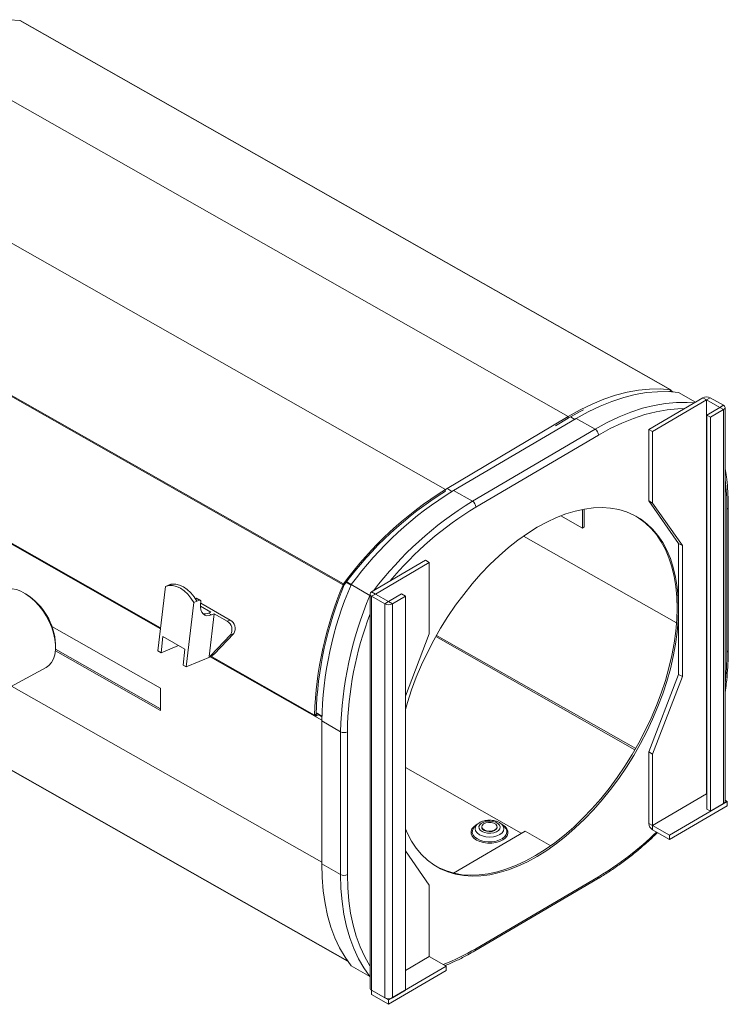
# Model space of a CAD drawing. Header units: millimetres. Extents: x 9 to 1220, y -890 to 456.
# Tile 7 of 10: x 871 to 1138, y -765 to -393. Entities that reach past the tile are written whole.
import ezdxf

# ---------------------------------------------------------------- set-up
doc = ezdxf.new("R2010")
doc.units = ezdxf.units.MM

msp = doc.modelspace()

# ---------------------------------------------------------------- linework, layer by layer
at = {"color": 7, "linetype": 'Continuous', "lineweight": 15}
for p, q in [((870.78, -393.47), (1115.99, -532.75)), ((1116.09, -532.78), (870.88, -393.5)), ((832.23, -403.56), (1077.44, -542.84)), ((785.95, -431.05), (1031.15, -570.33)), ((747.36, -466.99), (992.57, -606.27)), ((747.54, -466.67), (992.75, -605.95)), ((1115.8, -533.22), (1115.99, -532.75)), ((1116.17, -532.85), (1115.88, -533.23)), ((1116.02, -533.05), (1115.89, -532.98)), ((1116.56, -533.36), (1116.17, -532.85)), ((1116.94, -533.57), (1116.5, -533.32)), ((1125.37, -537.4), (1119.06, -533.81)), ((1107.82, -547.69), (1128.16, -535.76)), ((1109.24, -548.5), (1129.58, -536.57)), ((1129.58, -536.57), (1128.16, -535.76)), ((1129.58, -536.57), (1130.99, -535.75)), ((1129.58, -536.57), (1129.58, -685.18)), ((1134.57, -539.4), (1129.58, -536.57)), ((1129.58, -685.18), (1129.58, -536.57)), ((1135.97, -538.58), (1130.99, -535.75)), ((1134.57, -539.4), (1129.66, -542.28)), ((1136, -540.21), (1131.09, -543.09)), ((1134.57, -539.4), (1135.97, -538.58)), ((1134.57, -539.4), (1136, -540.21)), ((1134.57, -539.4), (1134.57, -539.4)), ((1136, -688.82), (1136, -540.21)), ((1136.57, -688.01), (1136.57, -539.4)), ((1031.15, -570.33), (1077.44, -542.84)), ((1080.47, -543.57), (1034.18, -570.73)), ((1072.69, -546.32), (1077.45, -543.49)), ((1077.45, -543.49), (1077.44, -542.84)), ((1087.6, -547.62), (1080.47, -543.57)), ((1131.09, -543.09), (1129.66, -542.28)), ((1129.66, -542.28), (1129.66, -690.89)), ((1131.09, -543.09), (1131.09, -691.7)), ((791.55, -547.64), (923.76, -622.74)), ((1041.31, -574.77), (1087.6, -547.62)), ((1109.24, -548.5), (1107.82, -547.69)), ((1107.82, -574.64), (1107.82, -547.69)), ((1109.24, -575.45), (1109.24, -548.5)), ((1088.88, -549.81), (1042.59, -576.97)), ((1041.31, -574.77), (1034.18, -570.73)), ((1109.24, -575.45), (1107.82, -574.64)), ((1119.04, -590.68), (1107.82, -574.64)), ((1120.47, -591.49), (1109.24, -575.45)), ((1082.81, -584.9), (1082.81, -577.88)), ((1083.51, -584.49), (1083.51, -577.75)), ((1137.27, -631.65), (1137.27, -577.76)), ((1137.79, -630.93), (1137.79, -577.03)), ((1074.65, -580.27), (1082.81, -584.9)), ((1082.81, -584.9), (1083.51, -584.49)), ((1119.04, -640.13), (1119.04, -590.68)), ((1120.47, -591.49), (1119.04, -590.68)), ((1120.47, -640.94), (1120.47, -591.49)), ((1023.66, -597.07), (1003.32, -609)), ((1025.08, -597.88), (1004.74, -609.81)), ((1023.66, -597.07), (1025.08, -597.88)), ((1025.08, -624.83), (1025.08, -597.88)), ((746.43, -607.46), (994.3, -748.25)), ((925.63, -606.92), (922.76, -631.22)), ((925.63, -606.92), (926.81, -606.43)), ((926.81, -606.43), (927.71, -606.06)), ((927.86, -606.14), (927.71, -606.06)), ((993.04, -606.33), (992.57, -606.27)), ((992.65, -606.1), (993.05, -606.33)), ((992.65, -606.1), (993.04, -606.33)), ((992.75, -605.95), (993.05, -606.33)), ((1002.72, -610.3), (995.59, -606.25)), ((1004.74, -609.81), (1003.32, -609)), ((873.09, -609.8), (872.42, -609.41)), ((937.5, -612.51), (936.32, -612.99)), ((937.19, -611.44), (936.93, -611.55)), ((938.41, -612.13), (937.19, -611.44)), ((938.41, -612.13), (937.5, -612.51)), ((938.8, -612.13), (937.59, -611.44)), ((938.89, -613.58), (939, -612.71)), ((1002.74, -609.81), (1002.74, -758.42)), ((1004.74, -609.82), (1003.34, -610.64)), ((1008.33, -613.47), (1003.34, -610.64)), ((1003.34, -759.25), (1003.34, -610.64)), ((1004.74, -609.82), (1004.74, -609.81)), ((1009.73, -612.65), (1004.74, -609.82)), ((1009.73, -612.65), (1008.33, -613.47)), ((1014.64, -609.77), (1009.73, -612.65)), ((1009.73, -612.65), (1011.16, -613.46)), ((1016.07, -610.58), (1011.16, -613.46)), ((1016.07, -610.58), (1014.64, -609.77)), ((1016.07, -759.19), (1016.07, -610.58)), ((936.32, -612.99), (933.45, -637.3)), ((938.84, -614.37), (942.72, -616.58)), ((950.06, -619.58), (938.93, -613.26)), ((1008.33, -762.08), (1008.33, -613.47)), ((1011.16, -613.46), (1011.16, -762.07)), ((941.82, -616.95), (942.72, -616.58)), ((943.03, -617.64), (941.82, -616.95)), ((942.04, -633.35), (943.94, -617.27)), ((942.58, -617.8), (942.63, -617.41)), ((943.94, -617.27), (943.03, -617.64)), ((948.88, -620.07), (943.94, -617.27)), ((948.88, -620.07), (950.06, -619.58)), ((882.82, -622), (923.78, -645.26)), ((924.69, -625.84), (923.97, -631.91)), ((932.96, -630.53), (924.69, -625.84)), ((942.76, -632.94), (950.19, -625.12)), ((943.94, -632.45), (951.37, -624.63)), ((951.37, -624.63), (950.19, -625.12)), ((1016.07, -648.29), (1025.08, -624.83)), ((923.78, -653.67), (884.14, -631.15)), ((884.21, -629.5), (884.19, -628.72)), ((923.78, -653.03), (884.19, -630.53)), ((923.97, -631.91), (922.76, -631.22)), ((923.97, -631.91), (930.57, -629.17)), ((932.24, -636.61), (932.96, -630.53)), ((943.17, -633.27), (933.45, -637.3)), ((942.29, -633.27), (943.47, -632.78)), ((942.66, -633.48), (981.98, -655.81)), ((942.76, -632.94), (943.94, -632.45)), ((943.21, -632.89), (943.17, -633.27)), ((862.74, -647.17), (880.6, -637.45)), ((933.45, -637.3), (932.24, -636.61)), ((1107.82, -669.34), (1119.04, -640.13)), ((1109.24, -670.15), (1120.47, -640.94)), ((1120.47, -640.94), (1119.04, -640.13)), ((923.78, -645.26), (923.78, -653.67)), ((981.82, -655.43), (982.38, -655.11)), ((982.96, -654.77), (982.38, -655.12)), ((982.38, -655.12), (982.38, -655.77)), ((983.42, -655.15), (982.38, -655.77)), ((982.39, -654.57), (982.85, -654.83)), ((982.96, -654.89), (984.54, -655.79)), ((984.54, -656.1), (983.15, -655.31)), ((984.52, -657.67), (984.52, -711.56)), ((991.65, -661.72), (984.52, -657.67)), ((991.65, -715.61), (991.65, -661.72)), ((994.2, -661.71), (994.2, -715.6)), ((1107.82, -696.3), (1107.82, -669.34)), ((1109.24, -670.15), (1107.82, -669.34)), ((1109.24, -697.11), (1109.24, -670.15)), ((1109.24, -697.11), (1129.58, -685.18)), ((1109.24, -697.11), (1129.58, -685.18)), ((1129.58, -685.18), (1129.66, -685.22)), ((1129.58, -685.18), (1129.58, -685.18)), ((1115.66, -700.76), (1137.4, -688)), ((1115.66, -702.39), (1137.4, -689.63)), ((1131.09, -691.7), (1136, -688.82)), ((1137.4, -688), (1136.57, -687.53)), ((1137.4, -689.63), (1137.4, -688)), ((1131.09, -691.7), (1129.66, -690.89)), ((1041.91, -697.84), (1042.24, -697.49)), ((1043.16, -696.64), (1042.24, -697.49)), ((1043.16, -696.64), (1043.24, -696.57)), ((1044.87, -697.56), (1044.87, -697.72)), ((1050.67, -697.72), (1050.67, -697.56)), ((1052.23, -696.51), (1052.38, -696.64)), ((1053.3, -697.49), (1052.38, -696.64)), ((1107.82, -696.3), (1109.24, -697.11)), ((1109.24, -697.11), (1109.24, -698.75)), ((1115.66, -700.76), (1109.24, -697.11)), ((1061.17, -699.19), (1034.17, -715.03)), ((1070.88, -704.7), (1061.17, -699.19)), ((1115.66, -702.39), (1109.24, -698.75)), ((1115.66, -702.39), (1115.66, -700.76)), ((1025.08, -719.53), (1016.07, -706.65)), ((991.65, -715.61), (984.52, -711.56)), ((1042.59, -743.55), (1088.88, -716.39)), ((1025.08, -746.49), (1025.08, -719.53)), ((1042.22, -744.37), (1088.51, -717.21)), ((1002.72, -754.04), (995.59, -749.99)), ((1031.5, -750.14), (1009.75, -762.89)), ((1025.08, -746.49), (1016.07, -751.78)), ((1025.08, -746.49), (1016.07, -751.78)), ((1031.5, -750.14), (1025.08, -746.49)), ((1031.5, -750.14), (1031.5, -751.77)), ((1031.5, -751.77), (1009.75, -764.53)), ((1003.34, -759.25), (1008.33, -762.08)), ((1003.34, -759.25), (1003.34, -760.88)), ((1009.75, -762.89), (1003.34, -759.25)), ((1003.34, -759.25), (1003.34, -759.25)), ((1009.75, -764.53), (1003.34, -760.88)), ((1011.16, -762.07), (1016.07, -759.19)), ((1009.75, -762.89), (1009.75, -764.53))]:
    msp.add_line(p, q, dxfattribs=at)
at = {"color": 8, "linetype": 'Continuous', "lineweight": 15}
for p, q in [((1115.89, -532.99), (1116.01, -533.06)), ((1115.99, -532.75), (1116.17, -532.85)), ((1116.43, -533.3), (1116.9, -533.57)), ((1078.3, -542.99), (1079.9, -543.9)), ((923.75, -622.87), (791.41, -547.7)), ((791.84, -547.52), (923.8, -622.48)), ((1031.15, -570.33), (1031.16, -570.69)), ((1032.04, -570.16), (1033.62, -571.06)), ((1060.59, -587.93), (1118.26, -620.69)), ((993.94, -605.16), (995.67, -606.14)), ((994.23, -748.15), (746.34, -607.35)), ((993.77, -605.38), (995.54, -606.38)), ((1027.51, -625.86), (1102.62, -668.53)), ((1027.78, -625.38), (1102.9, -668.05)), ((984.53, -657.39), (942.52, -633.53)), ((942.95, -633.36), (981.82, -655.43)), ((867.62, -644.51), (984.52, -710.91)), ((981.82, -655.45), (982.38, -655.77)), ((1016.07, -675.19), (1059.77, -700.01))]:
    msp.add_line(p, q, dxfattribs=at)
at = {"color": 7, "linetype": 'Continuous', "lineweight": 15, "flags": 128}
for points in [[(832.23, -403.56), (836.74, -401.05), (841.22, -398.87), (845.68, -397.03), (850.08, -395.54), (854.42, -394.41), (858.67, -393.63), (862.83, -393.21), (866.87, -393.16), (870.78, -393.47)], [(1115.99, -532.75), (1112.08, -532.44), (1108.04, -532.49), (1103.88, -532.91), (1099.63, -533.69), (1095.29, -534.82), (1090.89, -536.31), (1086.43, -538.15), (1081.94, -540.33), (1077.44, -542.84)], [(1119.06, -533.81), (1115.15, -533.45), (1111.12, -533.46), (1106.96, -533.83), (1102.7, -534.57), (1098.36, -535.67), (1093.95, -537.12), (1089.48, -538.93), (1084.99, -541.08), (1080.47, -543.57)], [(1083.23, -540.33), (1081.91, -541), (1077.45, -543.49)], [(1119.04, -615.41), (1118.92, -611.25), (1118.54, -607.25), (1117.92, -603.44), (1117.06, -599.82), (1115.96, -596.43), (1114.63, -593.27), (1113.06, -590.36), (1111.28, -587.72), (1109.28, -585.34), (1107.08, -583.26), (1104.69, -581.47), (1102.12, -579.98), (1099.38, -578.81), (1096.48, -577.95), (1093.43, -577.41), (1090.26, -577.19), (1086.97, -577.3), (1083.59, -577.73), (1080.12, -578.49), (1076.58, -579.56), (1072.99, -580.94), (1069.37, -582.63), (1065.74, -584.62), (1062.1, -586.9), (1058.48, -589.46), (1054.89, -592.28), (1051.36, -595.36), (1047.89, -598.68), (1044.5, -602.22), (1041.21, -605.97), (1038.04, -609.91), (1035, -614.02), (1032.1, -618.28), (1029.35, -622.67), (1026.78, -627.18), (1024.39, -631.78), (1022.19, -636.44), (1020.19, -641.16), (1018.41, -645.9), (1016.85, -650.64), (1016.07, -653.31)], [(1118.47, -615.08), (1118.34, -610.92), (1117.97, -606.92), (1117.35, -603.11), (1116.49, -599.5), (1115.39, -596.11), (1114.06, -592.95), (1112.49, -590.04), (1110.71, -587.39), (1108.71, -585.02), (1106.51, -582.93), (1104.12, -581.14), (1102.99, -580.44)], [(884.19, -628.89), (883.95, -626.78), (883.47, -624.6), (882.76, -622.38), (881.82, -620.17), (880.67, -618.03), (879.35, -615.99), (877.88, -614.1), (876.29, -612.39), (874.62, -610.92), (872.9, -609.7), (871.16, -608.76), (869.45, -608.12), (867.8, -607.81), (866.25, -607.81), (864.82, -608.14), (863.72, -608.68)], [(936.32, -612.99), (935.25, -611.31), (934.03, -609.82), (932.68, -608.57), (931.26, -607.6), (929.79, -606.93), (928.34, -606.59), (926.94, -606.59), (925.63, -606.92)], [(926.81, -606.43), (928.12, -606.1), (929.52, -606.1), (930.97, -606.45), (932.44, -607.11), (933.86, -608.08), (935.21, -609.33), (936.43, -610.82), (937.5, -612.51)], [(939, -612.71), (939, -612.55), (938.98, -612.4), (938.94, -612.28), (938.87, -612.18), (938.77, -612.12), (938.66, -612.09), (938.54, -612.09), (938.41, -612.13)], [(943.03, -617.64), (942.1, -617.92), (941.23, -617.95), (940.46, -617.74), (939.81, -617.29), (939.31, -616.62), (938.99, -615.75), (938.85, -614.73), (938.89, -613.58)], [(1016.07, -698.34), (1016.85, -700.09), (1018.41, -703), (1020.19, -705.65), (1022.19, -708.02), (1024.39, -710.1), (1026.78, -711.89), (1029.35, -713.38), (1032.1, -714.56), (1035, -715.41), (1038.04, -715.95), (1041.21, -716.17), (1044.5, -716.06), (1047.89, -715.63), (1051.36, -714.87), (1054.89, -713.8), (1058.48, -712.42), (1062.1, -710.73), (1065.74, -708.74), (1069.37, -706.46), (1072.99, -703.9), (1076.58, -701.08), (1080.12, -698), (1083.59, -694.68), (1086.97, -691.14), (1090.26, -687.39), (1093.43, -683.45), (1096.48, -679.34), (1099.38, -675.08), (1102.12, -670.69), (1104.69, -666.18), (1107.08, -661.58), (1109.28, -656.92), (1111.28, -652.2), (1113.06, -647.46), (1114.63, -642.72), (1115.96, -637.99), (1117.06, -633.31), (1117.92, -628.69), (1118.54, -624.15), (1118.92, -619.71), (1119.04, -615.41)], [(1027.92, -712.6), (1028.78, -713.06), (1031.53, -714.23), (1034.43, -715.09), (1037.47, -715.63), (1040.64, -715.84), (1043.93, -715.74), (1047.32, -715.3), (1050.79, -714.55), (1054.32, -713.48), (1057.91, -712.09), (1061.53, -710.4), (1065.17, -708.41), (1068.8, -706.14), (1072.42, -703.58), (1076.01, -700.75), (1079.55, -697.68), (1083.02, -694.36), (1086.4, -690.82), (1089.69, -687.07), (1092.86, -683.13), (1095.91, -679.02), (1098.81, -674.76), (1101.55, -670.36), (1104.12, -665.86), (1106.51, -661.26), (1108.71, -656.59), (1110.71, -651.88), (1112.49, -647.14), (1114.06, -642.4), (1115.39, -637.67), (1116.49, -632.99), (1117.35, -628.36), (1117.97, -623.82), (1118.34, -619.39), (1118.47, -615.08)], [(880.6, -637.45), (881.64, -636.72), (882.61, -635.63), (883.37, -634.27), (883.89, -632.67), (884.16, -630.86), (884.19, -628.89)], [(981.82, -655.43), (981.83, -655.56), (981.86, -655.66), (981.91, -655.75), (981.98, -655.81), (982.07, -655.84), (982.16, -655.84), (982.27, -655.82), (982.38, -655.77)], [(1044.97, -699.37), (1044.25, -698.82), (1043.85, -698.17), (1043.79, -697.48), (1044.09, -696.81), (1044.72, -696.23), (1045.62, -695.78), (1046.71, -695.5), (1047.89, -695.41), (1049.06, -695.54), (1050.12, -695.85), (1050.97, -696.33), (1051.54, -696.94), (1051.77, -697.62), (1051.64, -698.3), (1051.18, -698.93), (1050.41, -699.46), (1049.4, -699.83), (1048.25, -700.01), (1047.06, -699.99), (1045.93, -699.77), (1044.97, -699.37)], [(1045.74, -698.75), (1046.62, -699.09), (1047.66, -699.23), (1048.72, -699.14), (1049.64, -698.84), (1050.32, -698.36), (1050.65, -697.78), (1050.59, -697.16), (1050.15, -696.6), (1049.39, -696.17), (1048.41, -695.93), (1047.35, -695.9), (1046.34, -696.1), (1045.53, -696.5), (1045.02, -697.04), (1044.88, -697.65), (1045.13, -698.25), (1045.74, -698.75)], [(1045.74, -698.91), (1046.62, -699.26), (1047.66, -699.39), (1048.72, -699.3), (1049.64, -699), (1050.32, -698.52), (1050.65, -697.94), (1050.67, -697.72)], [(984.52, -711.56), (984.67, -716.74), (985.09, -721.73), (985.78, -726.52), (986.76, -731.08), (988, -735.41), (989.52, -739.48), (991.29, -743.27), (993.32, -746.78), (995.59, -749.99)], [(1002.72, -754.04), (1000.45, -750.83), (998.42, -747.32), (996.64, -743.53), (995.13, -739.46), (993.89, -735.13), (992.91, -730.57), (992.21, -725.78), (991.79, -720.79), (991.65, -715.61)]]:
    msp.add_lwpolyline(points, dxfattribs=at)
at = {"color": 8, "linetype": 'Continuous', "lineweight": 15, "flags": 128}
for points in [[(1087.6, -547.62), (1092.11, -545.13), (1096.61, -542.98), (1101.08, -541.17), (1105.49, -539.72), (1109.83, -538.62), (1114.09, -537.88), (1118.24, -537.51), (1122.28, -537.5), (1124.85, -537.7)], [(1121.21, -539.84), (1118.79, -539.89), (1114.73, -540.28), (1110.58, -541.01), (1106.34, -542.09), (1102.03, -543.52), (1097.68, -545.29), (1093.29, -547.39), (1088.88, -549.81)], [(1043.17, -696.64), (1042.78, -696.85), (1041.82, -697.56), (1041.15, -698.38), (1040.81, -699.26), (1040.82, -700.17), (1041.18, -701.05), (1041.88, -701.86), (1042.86, -702.56)], [(1043.2, -702.17), (1042.25, -701.49), (1041.6, -700.7), (1041.28, -699.84), (1041.31, -698.97), (1041.69, -698.12), (1041.91, -697.84)], [(1043.96, -700.55), (1043.08, -699.9), (1042.53, -699.15), (1042.33, -698.33), (1042.51, -697.52), (1043.04, -696.76), (1043.16, -696.64)], [(1042.86, -702.56), (1044.1, -703.12), (1045.51, -703.51), (1047.04, -703.7), (1048.61, -703.69), (1050.14, -703.48), (1051.54, -703.08), (1052.76, -702.51), (1053.73, -701.8), (1054.4, -700.98), (1054.73, -700.1), (1054.72, -699.2), (1054.36, -698.32), (1053.67, -697.5), (1052.68, -696.8), (1052.38, -696.64)], [(1052.38, -696.64), (1052.46, -696.72), (1053.02, -697.47), (1053.21, -698.28), (1053.04, -699.1), (1052.51, -699.86), (1051.65, -700.51), (1050.53, -701.02), (1049.22, -701.34), (1047.82, -701.45), (1046.41, -701.35), (1045.09, -701.04), (1043.96, -700.55)], [(1054.28, -699.23), (1054.29, -699.56), (1054.08, -700.43), (1053.54, -701.24), (1052.68, -701.96), (1051.56, -702.55), (1050.23, -702.97), (1048.77, -703.2), (1047.26, -703.24), (1045.77, -703.07), (1044.39, -702.7), (1043.2, -702.17)], [(994.2, -715.6), (994.33, -720.65), (994.74, -725.52), (995.42, -730.19), (996.36, -734.65), (997.57, -738.88), (999.03, -742.86), (1000.75, -746.58), (1002.72, -750.02), (1002.74, -750.06)]]:
    msp.add_lwpolyline(points, dxfattribs=at)
at = {"color": 7, "linetype": 'Continuous', "lineweight": 15}
for centre, radius, start, end in [((870.75, -393.74), 0.274, 60.5676, 83.1095), ((1115.95, -533.02), 0.271, 38.0467, 83.184), ((1129.58, -538.48), 3.08, 62.8765, 117.6596), ((1129.58, -536.57), 0.00154, 62.8765, 117.6596), ((1134.57, -539.4), 0.000437, 291.5927, 70.0157), ((1135.68, -539.4), 0.874, 291.5927, 70.0157), ((1086.14, -549.94), 2.75, 2.6646, 57.8704), ((1104.58, -688.03), 138.72, 121.9592, 143.7248), ((1104.02, -687.77), 137.65, 121.9592, 143.7248), ((1106.63, -688.14), 137.97, 121.677, 143.5918), ((1039.85, -577.1), 2.75, 2.6646, 57.8704), ((927.91, -606.42), 0.414, 52.4275, 117.9786), ((1120.75, -660.05), 139.01, 157.2381, 178.0956), ((1120.24, -659.7), 137.94, 157.2381, 178.0956), ((1122.65, -660.5), 138.15, 156.8784, 178.8263), ((993.85, -606.79), 1.38, 142.9408, 158.0046), ((1003.64, -609.82), 0.874, 111.5927, 250.0157), ((860.31, -630.02), 23.92, 3.1118, 57.6902), ((937.39, -611.83), 0.43, 63.1678, 117.3071), ((1130.73, -664.76), 139.11, 156.955, 178.7497), ((1004.74, -609.81), 0.000437, 111.5927, 250.0157), ((1009.73, -612.65), 0.00154, 242.8765, 297.6596), ((1009.73, -610.73), 3.08, 242.8765, 297.6596), ((940.38, -613.89), 3.39, 259.1496, 295.2451), ((947.04, -623.25), 3.67, 329.2007, 59.8896), ((948.22, -622.76), 3.67, 329.2007, 59.8896), ((941.78, -632.03), 1.34, 281.1029, 317.0052), ((942.94, -631.52), 1.37, 292.7546, 316.8355), ((992.91, -659.26), 2.77, 242.8765, 297.6596), ((1129.58, -685.18), 0.00154, 62.8765, 117.6596), ((1135.58, -687.92), 0.998, 294.8145, 354.4888), ((1046.24, -697.64), 1.38, 183.547, 248.3937), ((1051.42, -699.69), 2.89, 9.0305, 49.5114), ((1110.87, -696.16), 3.05, 182.6646, 237.8704), ((1109.24, -697.11), 0.00153, 182.6646, 237.8704), ((992.91, -713.15), 2.77, 242.8765, 297.6596), ((1025.08, -746.49), 0.00153, 182.6646, 237.8704), ((1003.73, -758.33), 0.994, 185.1884, 246.7524), ((1009.73, -759.34), 3.08, 242.8765, 297.6596)]:
    msp.add_arc(centre, radius, start, end, dxfattribs=at)
at = {"color": 8, "linetype": 'Continuous', "lineweight": 15}
for centre, radius, start, end in [((1051.46, -577.49), 85.81, 359.8197, 7.3396), ((1112.57, -690.76), 136.13, 121.567, 142.8608), ((1110.28, -687.91), 129.96, 121.3882, 140.3157), ((1136.9, -576.95), 0.898, 294.8152, 354.4804), ((1127.22, -664.19), 133.04, 159.3265, 178.9295), ((1136.9, -630.84), 0.898, 294.8145, 354.4888), ((1028.86, -631.38), 108.42, 353.4716, 359.8576), ((1027.22, -613.59), 119.88, 300.9543, 314.1564), ((1087.98, -716.48), 0.909, 305.8685, 5.5023), ((1000.19, -671.94), 83.22, 291.2587, 300.6284), ((1041.69, -743.63), 0.909, 305.8493, 5.5039)]:
    msp.add_arc(centre, radius, start, end, dxfattribs=at)
at = {"color": 7, "linetype": 'Continuous', "lineweight": 15}
for points, knots in [([(1137.79, -577.03), (1137.79, -576.21), (1137.77, -573.82), (1137.56, -569.97), (1137.17, -565.91), (1136.75, -563.46), (1136.57, -562.42)], [0, 0, 0, 0, 0.161485, 0.468024, 0.774642, 1, 1, 1, 1]), ([(1136.57, -646.93), (1136.74, -645.78), (1137.15, -642.95), (1137.54, -638.53), (1137.76, -634.35), (1137.78, -631.85), (1137.79, -630.93)], [0, 0, 0, 0, 0.208855, 0.514763, 0.82076, 1, 1, 1, 1]), ([(1044.01, -696.02), (1043.8, -696.14), (1043.53, -696.3), (1043.32, -696.52), (1043.27, -696.57)], [0, 0, 0, 0, 0.760294, 1, 1, 1, 1]), ([(1052.17, -696.49), (1051.95, -696.31), (1051.43, -695.9), (1050.39, -695.47), (1049.13, -695.15), (1047.77, -695.05), (1046.41, -695.16), (1045.11, -695.46), (1044.37, -695.83), (1044.01, -696.02)], [0, 0, 0, 0, 0.105305, 0.250244, 0.399984, 0.549724, 0.699859, 0.851924, 1, 1, 1, 1]), ([(1088.51, -717.21), (1089.22, -716.79), (1091.28, -715.56), (1094.68, -713.33), (1098.7, -710.44), (1102.68, -707.33), (1106.61, -703.96), (1109.41, -701.44), (1110.87, -699.98), (1111.07, -699.78)], [0, 0, 0, 0, 0.092762, 0.268768, 0.444752, 0.620701, 0.79661, 0.972476, 1, 1, 1, 1]), ([(1031.08, -749.9), (1031.22, -749.85), (1032.69, -749.29), (1035.53, -747.96), (1039.11, -746.16), (1041.34, -744.88), (1042.22, -744.37)], [0, 0, 0, 0, 0.038028, 0.400519, 0.763148, 1, 1, 1, 1])]:
    msp.add_open_spline(points, degree=3, knots=knots, dxfattribs=at)

doc.saveas('drawing.dxf')
